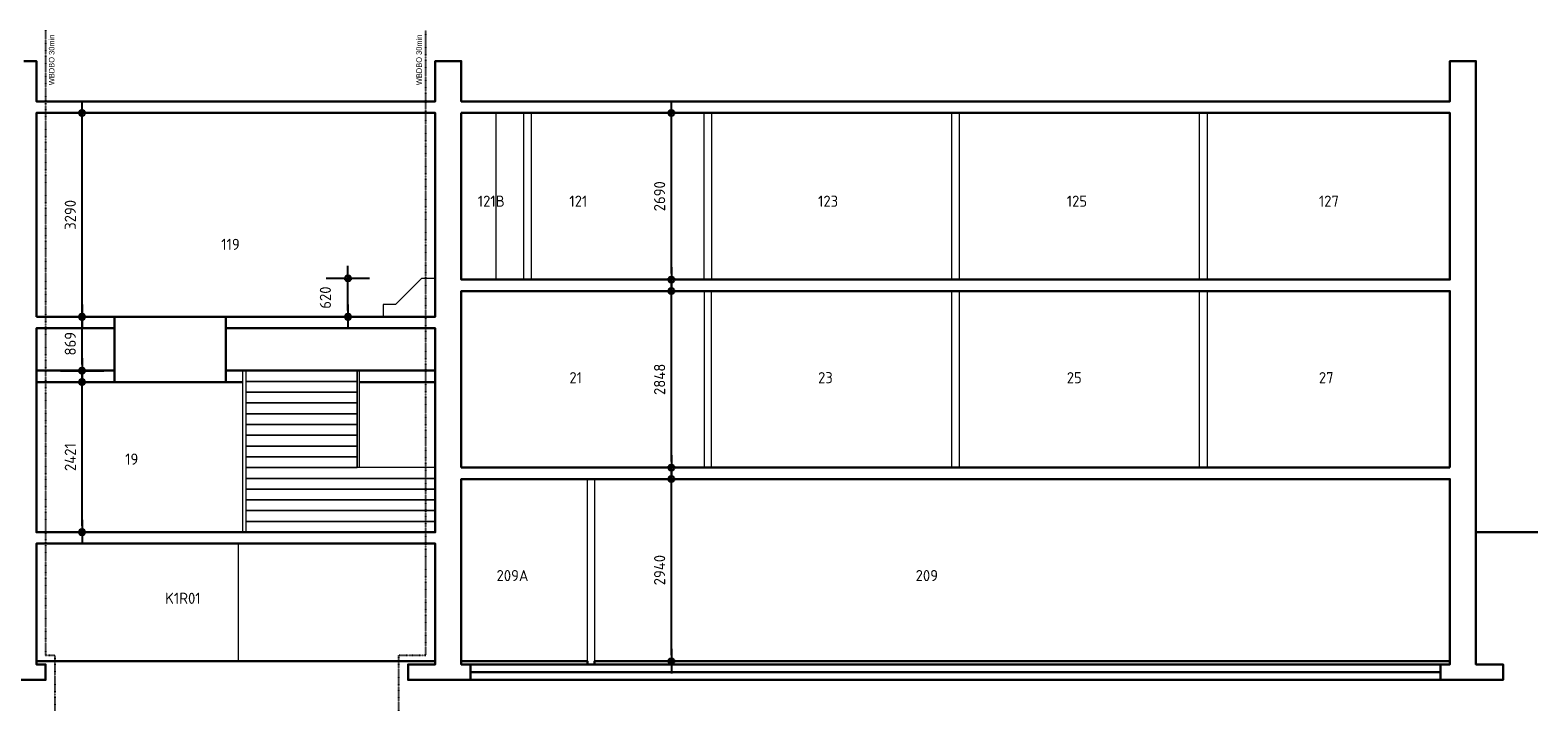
# Model space of a CAD drawing. Header units: millimetres. Extents: x 4000 to 105440, y 3923 to 38200.
# Tile 4 of 4: x 81100 to 105440, y 4618 to 15600. Entities that reach past the tile are written whole.
import ezdxf
from ezdxf.enums import TextEntityAlignment as Align

# ---------------------------------------------------------------- set-up
doc = ezdxf.new("R2010")
doc.units = ezdxf.units.MM
doc.linetypes.add('ACAD_ISO03W100', pattern=[30, 12, -18])
for name, color, linetype in [('A--T$1A-_F123-_0_18MM', 1, 'Continuous'), ('KADER', 7, 'Continuous'), ('X-L0_C_WBDBO', 7, 'Continuous')]:
    doc.layers.add(name, color=color, linetype=linetype)
for name, color, linetype, lineweight in [('X-L11_C_grondlijn', 1, 'Continuous', 30), ('X-L22_C_binnenwand', 2, 'Continuous', 13), ('X-L28_C_constructieve elementen', 3, 'Continuous', 30), ('X-L44_C_trappen', 1, 'Continuous', 13), ('X-T22_C_ruimtelabel', 7, 'Continuous', 5)]:
    doc.layers.add(name, color=color, linetype=linetype, lineweight=lineweight)
doc.styles.add('ALFA-0_18', font='iso3098.shx', dxfattribs={"height": 180})
doc.dimstyles.new('ALFA-0_18', dxfattribs={"dimscale": 100, "dimtxt": 0.18, "dimasz": 1, "dimexe": 1.25, "dimexo": 0.625, "dimgap": 1, "dimtad": 1, "dimdec": 0, "dimzin": 0, "dimdsep": 46, "dimtxsty": 'ALFA-0_18', "dimblk": 'diminfradot', "dimblk1": 'diminfradot', "dimblk2": 'diminfradot', "dimsah": 1, "dimcen": 2.5, "dimse1": 1, "dimse2": 1, "dimclrd": 141, "dimclrt": 1, "dimadec": 0, "dimazin": 0, "dimtfac": 1, "dimtmove": 2, "dimatfit": 3, "dimldrblk": 'diminfrapyl', "dimfxl": 1, "dimtolj": 1, "dimtzin": 0, "dimarcsym": 0})

# ---------------------------------------------------------------- blocks, each defined once
blk = doc.blocks.new('diminfradot')
at = {"color": 0}
for p, q in [((0, -3.5), (0, 3.5)), ((-2, 0), (2, 0))]:
    blk.add_line(p, q, dxfattribs=at)
for radius in [0.5, 0.25]:
    blk.add_circle((0, 0), radius, dxfattribs=at)
blk = doc.blocks.new('*D27')
at = {"layer": 'KADER', "color": 141, "lineweight": -2, "transparency": 16777216}
blk.add_line((91452, 5518), (91452, 8258), dxfattribs=at)
at = {"layer": 'KADER', "color": 141, "lineweight": -2, "transparency": 16777216, "xscale": 100, "yscale": 100, "zscale": 100}
for p, rotation in [((91452, 8358), 90), ((91452, 5418), 270)]:
    blk.add_blockref('diminfradot', p, dxfattribs=dict(at, rotation=rotation))
at = {"layer": 'KADER', "color": 1, "transparency": 16777216, "insert": (91262, 6888), "char_height": 180, "attachment_point": 5, "rotation": 90, "style": 'ALFA-0_18'}
blk.add_mtext('\\A1;2940', dxfattribs=at)
blk = doc.blocks.new('diminfrapyl')
at = {"color": 0}
blk.add_solid([(0, 0), (-4, 0.7), (-4, -0.7)], dxfattribs=at)
blk = doc.blocks.new('*D28')
at = {"layer": 'KADER', "color": 141, "lineweight": -2, "transparency": 16777216}
blk.add_line((91452, 8642), (91452, 11290), dxfattribs=at)
at = {"layer": 'KADER', "color": 141, "lineweight": -2, "transparency": 16777216, "xscale": 100, "yscale": 100, "zscale": 100}
for p, rotation in [((91452, 11390), 90), ((91452, 8542), 270)]:
    blk.add_blockref('diminfradot', p, dxfattribs=dict(at, rotation=rotation))
at = {"layer": 'KADER', "color": 1, "transparency": 16777216, "insert": (91262, 9966), "char_height": 180, "attachment_point": 5, "rotation": 90, "style": 'ALFA-0_18'}
blk.add_mtext('\\A1;2848', dxfattribs=at)
blk = doc.blocks.new('*D29')
at = {"layer": 'KADER', "color": 141, "lineweight": -2, "transparency": 16777216}
blk.add_line((91452, 11675), (91452, 14165), dxfattribs=at)
at = {"layer": 'KADER', "color": 141, "lineweight": -2, "transparency": 16777216, "xscale": 100, "yscale": 100, "zscale": 100}
for p, rotation in [((91452, 14265), 90), ((91452, 11575), 270)]:
    blk.add_blockref('diminfradot', p, dxfattribs=dict(at, rotation=rotation))
at = {"layer": 'KADER', "color": 1, "transparency": 16777216, "insert": (91262, 12920), "char_height": 180, "attachment_point": 5, "rotation": 90, "style": 'ALFA-0_18'}
blk.add_mtext('\\A1;2690', dxfattribs=at)
blk = doc.blocks.new('*D30')
at = {"layer": 'KADER', "color": 141, "lineweight": -2, "transparency": 16777216}
blk.add_line((81938, 7600), (81938, 9821), dxfattribs=at)
at = {"layer": 'KADER', "color": 141, "lineweight": -2, "transparency": 16777216, "xscale": 100, "yscale": 100, "zscale": 100}
for p, rotation in [((81938, 9921), 90), ((81938, 7500), 270)]:
    blk.add_blockref('diminfradot', p, dxfattribs=dict(at, rotation=rotation))
at = {"layer": 'KADER', "color": 1, "transparency": 16777216, "insert": (81748, 8711), "char_height": 180, "attachment_point": 5, "rotation": 90, "style": 'ALFA-0_18'}
blk.add_mtext('\\A1;2421', dxfattribs=at)
blk = doc.blocks.new('*D31')
at = {"layer": 'KADER', "color": 141, "lineweight": -2, "transparency": 16777216}
blk.add_line((81938, 10206), (81938, 10875), dxfattribs=at)
at = {"layer": 'KADER', "color": 141, "lineweight": -2, "transparency": 16777216, "xscale": 100, "yscale": 100, "zscale": 100}
for p, rotation in [((81938, 10975), 90), ((81938, 10106), 270)]:
    blk.add_blockref('diminfradot', p, dxfattribs=dict(at, rotation=rotation))
at = {"layer": 'KADER', "color": 1, "transparency": 16777216, "insert": (81748, 10541), "char_height": 180, "attachment_point": 5, "rotation": 90, "style": 'ALFA-0_18'}
blk.add_mtext('\\A1;869', dxfattribs=at)
blk = doc.blocks.new('*D32')
at = {"layer": 'KADER', "color": 141, "lineweight": -2, "transparency": 16777216}
blk.add_line((81938, 11075), (81938, 14165), dxfattribs=at)
at = {"layer": 'KADER', "color": 141, "lineweight": -2, "transparency": 16777216, "xscale": 100, "yscale": 100, "zscale": 100}
for p, rotation in [((81938, 14265), 90), ((81938, 10975), 270)]:
    blk.add_blockref('diminfradot', p, dxfattribs=dict(at, rotation=rotation))
at = {"layer": 'KADER', "color": 1, "transparency": 16777216, "insert": (81748, 12620), "char_height": 180, "attachment_point": 5, "rotation": 90, "style": 'ALFA-0_18'}
blk.add_mtext('\\A1;3290', dxfattribs=at)
blk = doc.blocks.new('*D33')
at = {"layer": 'KADER', "color": 141, "lineweight": -2, "transparency": 16777216}
blk.add_line((86231, 11075), (86231, 11495), dxfattribs=at)
at = {"layer": 'KADER', "color": 141, "lineweight": -2, "transparency": 16777216, "xscale": 100, "yscale": 100, "zscale": 100}
for p, rotation in [((86231, 11595), 90), ((86231, 10975), 270)]:
    blk.add_blockref('diminfradot', p, dxfattribs=dict(at, rotation=rotation))
at = {"layer": 'KADER', "color": 1, "transparency": 16777216, "insert": (85866, 11285), "char_height": 180, "attachment_point": 5, "rotation": 90, "style": 'ALFA-0_18'}
blk.add_mtext('\\A1;620', dxfattribs=at)

msp = doc.modelspace()

# ---------------------------------------------------------------- linework, layer by layer
at = {"layer": 'X-L0_C_WBDBO', "color": 160, "linetype": 'ACAD_ISO03W100', "ltscale": 0.25, "flags": 128}
for points in [[(81350, 15600), (81350, 5517.5), (81500, 5517.5), (81500, 4617.5)], [(87050, 4617.5), (87050, 5517.5), (87490, 5517.5), (87490, 15600)]]:
    msp.add_lwpolyline(points, dxfattribs=at)
at = {"layer": 'X-L11_C_grondlijn', "flags": 128}
for points in [[(105440, 7500), (104440, 7500)], [(87640, 5417.5), (81200, 5417.5)]]:
    msp.add_lwpolyline(points, dxfattribs=at)
at = {"layer": 'X-L22_C_binnenwand', "color": 1}
msp.add_line((88620, 14265), (88620, 11575), dxfattribs=at)
at = {"layer": 'X-L22_C_binnenwand'}
for p, q in [((84530, 10106.2), (84530, 7500)), ((84580, 10106.2), (84580, 7500)), ((86380, 10106.2), (86380, 8542.5)), ((86411.8, 10106.2), (86411.8, 8542.5))]:
    msp.add_line(p, q, dxfattribs=at)
for points in [[(89070, 14265), (89190, 14265), (89190, 11575), (89070, 11575)], [(91980, 14265), (92100, 14265), (92100, 11575), (91980, 11575)], [(95980, 14265), (96100, 14265), (96100, 11575), (95980, 11575)], [(99980, 14265), (100100, 14265), (100100, 11575), (99980, 11575)], [(91980, 8542.5), (92100, 8542.5), (92100, 11390), (91980, 11390)], [(95980, 11390), (96100, 11390), (96100, 8542.5), (95980, 8542.5)], [(99980, 11390), (100100, 11390), (100100, 8542.5), (99980, 8542.5)], [(90100, 8357.5), (90210, 8357.5), (90210, 5367.5), (90100, 5367.5)]]:
    msp.add_lwpolyline(points, close=True, dxfattribs=at)
at = {"layer": 'X-L22_C_binnenwand', "color": 1, "flags": 128}
msp.add_lwpolyline([(84460, 7315), (84460, 5417.5)], dxfattribs=at)
at = {"layer": 'X-L28_C_constructieve elementen'}
for p, q in [((82460, 9921.2), (82460, 10975)), ((84260, 10975), (84260, 9921.2))]:
    msp.add_line(p, q, dxfattribs=at)
for points in [[(81000, 15100), (81200, 15100), (81200, 14450), (87640, 14450), (87640, 15100), (88060, 15100), (88060, 14450), (104020, 14450), (104020, 15100), (104440, 15100), (104440, 5367.5), (104880, 5367.5), (104880, 5117.5), (103870, 5117.5), (103870, 5367.5), (104020, 5367.5), (104020, 8357.5), (88060, 8357.5), (88060, 5367.5), (88210, 5367.5), (88210, 5117.5), (87200, 5117.5), (87200, 5367.5), (87640, 5367.5), (87640, 7315), (81200, 7315), (81200, 5367.5), (81350, 5367.5), (81350, 5117.5), (80560, 5117.5)], [(88060, 8542.5), (88060, 11390), (104020, 11390), (104020, 8542.5)], [(82460, 10790), (81200, 10790), (81200, 7500), (87640, 7500), (87640, 10790), (84260, 10790)], [(82460, 10106.2), (81200, 10106.2)], [(87640, 10106.2), (84260, 10106.2)], [(81200, 9921.2), (84530, 9921.2)], [(86411.8, 9921.2), (87640, 9921.2)], [(104020, 8542.5), (88060, 8542.5)], [(103870, 5367.5), (103870, 5242.5), (88210, 5242.5), (88210, 5367.5), (103870, 5367.5)], [(103870, 5242.5), (103870, 5117.5), (88210, 5117.5), (88210, 5242.5), (103870, 5242.5)]]:
    msp.add_lwpolyline(points, dxfattribs=at)
for points in [[(81200, 10975), (87640, 10975), (87640, 14265), (81200, 14265)], [(88060, 14265), (88060, 11575), (104020, 11575), (104020, 14265)], [(88060, 5367.5), (90100, 5367.5), (90100, 5417.5), (88060, 5417.5)], [(104020, 5417.5), (90210, 5417.5), (90210, 5367.5), (104020, 5367.5)]]:
    msp.add_lwpolyline(points, close=True, dxfattribs=at)
at = {"layer": 'X-L44_C_trappen', "flags": 128}
msp.add_lwpolyline([(87640, 11595), (87420, 11595), (87000, 11175), (86800, 11175), (86800, 10975)], dxfattribs=at)
for points in [[(86380, 9932.5), (86380, 10106.2), (84580, 10106.2), (84580, 9932.5)], [(86380, 9758.8), (86380, 9932.5), (84580, 9932.5), (84580, 9758.8)], [(86380, 9585), (86380, 9758.8), (84580, 9758.8), (84580, 9585)], [(86380, 9411.2), (86380, 9585), (84580, 9585), (84580, 9411.2)], [(86380, 9237.5), (86380, 9411.2), (84580, 9411.2), (84580, 9237.5)], [(86380, 9063.8), (86380, 9237.5), (84580, 9237.5), (84580, 9063.8)], [(86380, 8890), (86380, 9063.8), (84580, 9063.8), (84580, 8890)], [(86380, 8716.2), (86380, 8890), (84580, 8890), (84580, 8716.2)], [(86380, 8542.5), (86380, 8716.2), (84580, 8716.2), (84580, 8542.5)], [(87640, 8368.8), (87640, 8542.5), (84580, 8542.5), (84580, 8368.8)], [(87640, 8195), (87640, 8368.8), (84580, 8368.8), (84580, 8195)], [(87640, 8021.2), (87640, 8195), (84580, 8195), (84580, 8021.2)], [(87640, 7847.5), (87640, 8021.2), (84580, 8021.2), (84580, 7847.5)], [(87640, 7673.8), (87640, 7847.5), (84580, 7847.5), (84580, 7673.8)], [(87640, 7500), (87640, 7673.8), (84580, 7673.8), (84580, 7500)]]:
    msp.add_lwpolyline(points, close=True, dxfattribs=at)

# ---------------------------------------------------------------- texts
at = {"layer": 'A--T$1A-_F123-_0_18MM', "char_height": 180, "attachment_point": 1, "style": 'ALFA-0_18'}
for s, insert in [('121B', (88326.6, 12930.2)), ('121', (89805.4, 12930.2)), ('123', (93820.1, 12930.2)), ('125', (97834.9, 12930.2)), ('127', (101904.8, 12930.2)), ('119', (84185.3, 12233.8)), ('21', (89805.4, 10082.7)), ('23', (93820.1, 10082.7)), ('25', (97834.9, 10082.7)), ('27', (101904.8, 10082.7)), ('19', (82633.9, 8768.6)), ('209A', (88629.2, 6889.7)), ('209', (95395.2, 6889.7)), ('K1R01', (83279.4, 6523.1))]:
    msp.add_mtext_dynamic_manual_height_columns(s, width=3321.413, gutter_width=12.5, heights=[0], dxfattribs=dict(at, insert=insert))
at = {"layer": 'X-T22_C_ruimtelabel'}
for p in [(81447.2, 15120.7), (87378.5, 15120.7)]:
    msp.add_text('WBDBO 30min', height=90, rotation=90, dxfattribs=at).set_placement(p, align=Align.MIDDLE_CENTER)

# ---------------------------------------------------------------- dimensions: what is measured, and where the dimension line sits
at = {"layer": 'KADER'}
for base, p1, p2, picture, middle in [((81938.2, 14265), (81200, 10975), (81200, 14265), '*D32', (81748.2, 12620)), ((91452.1, 14265), (91980, 11575), (91980, 14265), '*D29', (91262.1, 12920)), ((86231, 11595), (86800, 10975), (87640, 11595), '*D33', (85866, 11285)), ((91452.1462227, 11390), (91980, 8542.5), (91980, 11390), '*D28', (91262.1462227, 9966.25)), ((81938.2, 10975), (81200, 10106.2), (81200, 10975), '*D31', (81748.2, 10540.6)), ((81938.2, 9921.2), (81200, 7500), (81200, 9921.2), '*D30', (81748.2, 8710.6)), ((91452.1, 8357.5), (90210, 5417.5), (90210, 8357.5), '*D27', (91262.1, 6887.5))]:
    dim = msp.add_linear_dim(base=base, p1=p1, p2=p2, angle=90, dimstyle='ALFA-0_18', dxfattribs=at)
    dim.commit()
    dim.dimension.update_dxf_attribs({"geometry": picture, "text_midpoint": middle})

doc.saveas('drawing.dxf')
